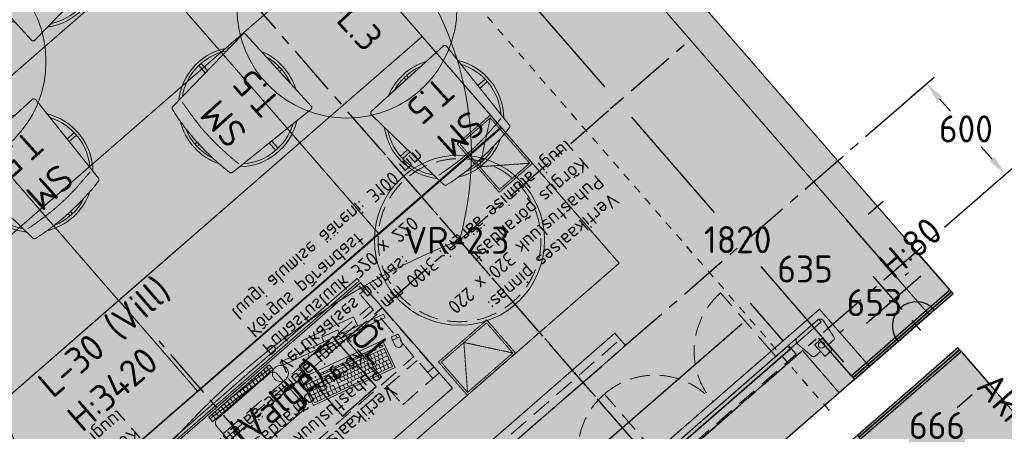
# Model space of a CAD drawing. Header units: millimetres. Extents: x -3074 to 179405, y -22 to 114374.
# Tile 176 of 184: x 169349 to 174269, y 105403 to 107458. Entities that reach past the tile are written whole.
import ezdxf

# ---------------------------------------------------------------- set-up
doc = ezdxf.new("R2010")
doc.units = ezdxf.units.MM
for name, pattern in [('Center', [400, 250, -50, 50, -50]), ('Hidden', [4, 2, -2]), ('Hidden 100.00_ 50.00', [150, 100, -50]), ('Hidden_100', [80, 40, -40])]:
    doc.linetypes.add(name, pattern=pattern)
doc.layers.get('0').update_dxf_attribs({"true_color": 0x000000})
for name, color, linetype, true_color in [('_SA-ELEKTER_pistikupesad', 7, 'Continuous', 0x9900cc), ('_SA-LAGI_DIM', 250, 'Continuous', 0x333333), ('_SA-LAGI_tekst', 7, 'Continuous', 0x7f4f3f), ('_SA-SISUSTUS_abi', 7, 'Continuous', 0x7f4f3f), ('_SA-SISUSTUS_tekst', 7, 'Continuous', 0x7f4f3f), ('_SA-VALGUSTUS_abi', 7, 'Center', 0xff9f7f), ('Default', 7, 'Continuous', 0x000000)]:
    doc.layers.add(name, color=color, linetype=linetype, true_color=true_color)
for name, color, linetype, lineweight, true_color in [('_SA-ELEKTER_tekst', 7, 'Continuous', 9, 0x9900cc), ('_SA-LAGI', 7, 'Continuous', 9, 0x5b5b5b), ('_SA-LAGI_eriosade seadmed', 7, 'Continuous', 5, 0x9900cc), ('_SA-LAGI_hatch', 7, 'Continuous', 5, 0x787878), ('_SA-PORAND', 7, 'Continuous', 9, 0x5b5b5b), ('_SA-PORAND_hatch', 254, 'Continuous', 9, 0xbebebe), ('_SA-SEIN', 250, 'Continuous', 30, 0x333333), ('_SA-SEIN_dim', 1, 'Continuous', 13, 0xff0000), ('_SA-SISUSTUS_kohtkindel', 7, 'Continuous', 15, 0x7f4f3f), ('_SA-SISUSTUS_lahtine', 7, 'Continuous', 18, 0x7f4f3f), ('_SA-SISUSTUS_seadmed', 7, 'Continuous', 13, 0x9900cc), ('_SA-VALGUSTUS', 20, 'Continuous', 13, 0xff3f00), ('_SA-VALGUSTUS_DIM', 240, 'Continuous', 13, 0xff003f), ('_SA-VALGUSTUS_valgusgrupid', 240, 'Continuous', 9, 0xff003f)]:
    doc.layers.add(name, color=color, linetype=linetype, lineweight=lineweight, true_color=true_color)
doc.styles.add('Arial Regular', font='txt')
doc.styles.add('DIN Pro Light-Light', font='txt')
doc.styles.add('DIN Pro Medium-Medium', font='txt')
doc.dimstyles.new('INP_100_DIM', dxfattribs={"dimtxt": 135, "dimasz": 100, "dimexe": 50, "dimexo": 0.5, "dimgap": 20, "dimtad": 0, "dimtih": 1, "dimtoh": 1, "dimdec": 0, "dimzin": 1, "dimdsep": 46, "dimtxsty": 'DIN Pro Light-Light', "dimcen": 2.5, "dimadec": 1, "dimazin": 1, "dimtfac": 1, "dimtdec": 4, "dimtix": 1, "dimtofl": 0, "dimtmove": 1, "dimatfit": 3, "dimfxl": 1, "dimtolj": 1, "dimtzin": 1, "dimarcsym": 0})
pattern_1 = [(41, (-9.43, -8.2), (-65.605903, 75.47096), [25, -75]), (131, (8.2, -9.43), (-75.47096, -65.605903), [25, -75])]

# ---------------------------------------------------------------- blocks, each defined once
blk = doc.blocks.new('SM-T.5')
at = {"color": 0, "lineweight": -2}
for p, q in [((-7.2, -14.2), (-7.2, -28.5)), ((9.3, -14.3), (9.3, -28.5)), ((-285.7, -291.8), (-236.9, -291.8)), ((236.9, -291.8), (285.8, -291.8)), ((-285.7, -308.2), (-237.9, -308.2)), ((238, -308.2), (285.8, -308.2)), ((-7.2, -571.5), (-7.2, -585.8)), ((9.3, -571.5), (9.3, -585.7))]:
    blk.add_line(p, q, dxfattribs=at)
blk.add_lwpolyline([(-254.1, -558.9, 0.43317), (-242.2, -571.5), (242.3, -571.5, 0.43317), (254.1, -558.9), (221.9, -57.9), (221.9, -57.7), (221.8, -57.4), (221.8, -57.2), (221.8, -57), (221.7, -56.8), (221.7, -56.5), (221.7, -56.3), (221.6, -56), (221.5, -55.8), (221.5, -55.6), (221.4, -55.3), (221.3, -55.1), (221.3, -54.9), (221.2, -54.6), (221.1, -54.4), (221, -54.2), (220.9, -53.9), (220.8, -53.7), (220.7, -53.5), (220.6, -53.3), (220.5, -53), (220.4, -52.8), (220.2, -52.6), (220.1, -52.4), (220, -52.2), (219.8, -51.9), (219.7, -51.7), (219.5, -51.5), (219.4, -51.3), (219.2, -51.1), (219, -50.9), (218.9, -50.7), (218.7, -50.5), (218.5, -50.4), (218.3, -50.2), (218.1, -50), (218, -49.8), (217.8, -49.7), (217.6, -49.5), (217.4, -49.3), (217.2, -49.2), (217, -49), (216.8, -48.9), (216.5, -48.7), (216.3, -48.6), (216.1, -48.5), (215.9, -48.3), (215.7, -48.2), (215.5, -48.1), (215.2, -48), (215, -47.9), (214.8, -47.8), (214.6, -47.7), (214.3, -47.6), (214.1, -47.5), (213.9, -47.4), (213.7, -47.4), (213.4, -47.3), (213.2, -47.2), (213, -47.2), (212.7, -47.1), (212.5, -47), (212.3, -47), (212.1, -47), (185.8, -42.6), (159.5, -38.9), (133.2, -35.7), (106.8, -33.1), (80.4, -31.1), (54, -29.6), (27.5, -28.8), (1, -28.5), (-25.9, -28.8), (-52.8, -29.6), (-79.6, -31.1), (-106.2, -33.1), (-132.8, -35.7), (-159.3, -38.9), (-185.7, -42.6), (-212, -47), (-212.2, -47), (-212.5, -47), (-212.7, -47.1), (-212.9, -47.2), (-213.1, -47.2), (-213.4, -47.3), (-213.6, -47.4), (-213.8, -47.4), (-214, -47.5), (-214.3, -47.6), (-214.5, -47.7), (-214.7, -47.8), (-215, -47.9), (-215.2, -48), (-215.4, -48.1), (-215.6, -48.2), (-215.8, -48.3), (-216.1, -48.5), (-216.3, -48.6), (-216.5, -48.7), (-216.7, -48.9), (-216.9, -49), (-217.1, -49.2), (-217.3, -49.3), (-217.5, -49.5), (-217.7, -49.7), (-217.9, -49.8), (-218.1, -50), (-218.3, -50.2), (-218.4, -50.4), (-218.6, -50.5), (-218.8, -50.7), (-219, -50.9), (-219.1, -51.1), (-219.3, -51.3), (-219.4, -51.5), (-219.6, -51.7), (-219.7, -51.9), (-219.9, -52.2), (-220, -52.4), (-220.2, -52.6), (-220.3, -52.8), (-220.4, -53), (-220.5, -53.3), (-220.6, -53.5), (-220.7, -53.7), (-220.9, -53.9), (-220.9, -54.2), (-221, -54.4), (-221.1, -54.6), (-221.2, -54.9), (-221.3, -55.1), (-221.4, -55.3), (-221.4, -55.6), (-221.5, -55.8), (-221.5, -56), (-221.6, -56.3), (-221.6, -56.5), (-221.7, -56.8), (-221.7, -57), (-221.7, -57.2), (-221.8, -57.4), (-221.8, -57.7), (-221.8, -57.9)], format="xyb", close=True, dxfattribs=at)
for radius, start, end in [(300, 61.2594, 118.7531), (285.9, 69.2725, 110.7607), (300, 138.4815, 214.1519), (285.9, 142.2864, 210.347), (300, 325.8481, 41.5185), (285.9, 329.653, 37.7136), (300, 244.8399, 295.1601), (285.9, 251.7644, 288.2356)]:
    blk.add_arc((0, -300), radius, start, end, dxfattribs=at)
blk.add_open_spline([(-212.3, -109.6), (-160.2, -101.8), (-55.1, -91.9), (50.4, -91.5), (155.4, -101), (207.6, -108.7)], degree=2, dxfattribs=at)
at = {"color": 0, "linetype": 'ByBlock', "lineweight": -2, "insert": (-125.1, -119.9), "char_height": 135, "width": 767.213, "attachment_point": 1, "rotation": 359.5198, "style": 'DIN Pro Medium-Medium'}
blk.add_mtext('{\\fDIN Pro;SM}\\P{\\fDIN Pro;T.5}\\P', dxfattribs=at)
blk = doc.blocks.new('SM-L.3')
at = {"color": 0, "lineweight": -2}
blk.add_circle((31.1, -600), 550, dxfattribs=at)
at = {"color": 0, "linetype": 'ByBlock', "lineweight": -2, "insert": (-276.8, -551.5), "char_height": 135, "width": 1463.607, "attachment_point": 1, "style": 'DIN Pro Medium-Medium'}
blk.add_mtext('SM-L.3', dxfattribs=at)
blk = doc.blocks.new('_SA pistik(syvistatud) x1')
at = {"linetype": 'ByBlock', "lineweight": -2}
blk.add_hatch(color=0, dxfattribs=at).paths.add_polyline_path([(-80.2, 0), (80, 0), (80, 1.8), (79.9, 3.5), (79.8, 5.3), (79.6, 7.1), (79.4, 9), (79.2, 10.8), (78.9, 12.6), (78.5, 14.5), (78.1, 16.3), (77.7, 18.2), (77.2, 20), (76.7, 21.9), (76.1, 23.7), (75.5, 25.5), (74.8, 27.4), (74.1, 29.2), (73.3, 31), (72.5, 32.8), (71.7, 34.6), (70.7, 36.4), (69.8, 38.2), (68.8, 39.9), (67.7, 41.7), (66.6, 43.4), (65.5, 45), (64.3, 46.7), (63, 48.3), (61.7, 49.9), (60.4, 51.5), (59.1, 53), (57.6, 54.5), (56.2, 56), (54.7, 57.4), (53.2, 58.8), (51.7, 60.1), (50.1, 61.4), (48.5, 62.7), (46.8, 63.9), (45.1, 65.1), (43.4, 66.2), (41.7, 67.3), (40, 68.3), (38.2, 69.3), (36.5, 70.3), (34.7, 71.2), (32.8, 72), (31, 72.8), (29.2, 73.5), (27.4, 74.2), (25.5, 74.9), (23.7, 75.5), (21.8, 76), (19.9, 76.5), (18.1, 77), (16.2, 77.4), (14.4, 77.8), (12.5, 78.1), (10.7, 78.4), (8.9, 78.6), (7.1, 78.8), (5.3, 78.9), (3.5, 79), (1.7, 79.1), (-0.1, 79.1), (-1.9, 79.1), (-3.6, 79), (-5.4, 78.9), (-7.2, 78.8), (-9.1, 78.6), (-10.9, 78.4), (-12.7, 78.1), (-14.6, 77.8), (-16.4, 77.4), (-18.3, 77), (-20.1, 76.5), (-22, 76), (-23.8, 75.5), (-25.7, 74.9), (-27.5, 74.2), (-29.4, 73.5), (-31.2, 72.8), (-33, 72), (-34.8, 71.2), (-36.6, 70.3), (-38.4, 69.3), (-40.2, 68.3), (-41.9, 67.3), (-43.6, 66.2), (-45.3, 65.1), (-47, 63.9), (-48.6, 62.7), (-50.3, 61.4), (-51.8, 60.1), (-53.4, 58.8), (-54.9, 57.4), (-56.4, 56), (-57.8, 54.5), (-59.2, 53), (-60.6, 51.5), (-61.9, 49.9), (-63.2, 48.3), (-64.4, 46.7), (-65.6, 45), (-66.8, 43.4), (-67.9, 41.7), (-69, 39.9), (-70, 38.2), (-70.9, 36.4), (-71.8, 34.6), (-72.7, 32.8), (-73.5, 31), (-74.3, 29.2), (-75, 27.4), (-75.7, 25.5), (-76.3, 23.7), (-76.9, 21.9), (-77.4, 20), (-77.9, 18.2), (-78.3, 16.3), (-78.7, 14.5), (-79.1, 12.6), (-79.4, 10.8), (-79.6, 9), (-79.8, 7.1), (-80, 5.3), (-80.1, 3.5), (-80.2, 1.8)], flags=0)
at = {"color": 0, "linetype": 'ByBlock', "lineweight": -2}
for p, q in [((0, 70.7), (0, 218.6)), ((-120, 114.6), (120, 114.6)), ((0, 22), (0, -22)), ((22, 0), (-22, 0))]:
    blk.add_line(p, q, dxfattribs=at)
blk.add_lwpolyline([(-80.2, 0), (80, 0, 0.986995)], format="xyb", close=True, dxfattribs=at)
blk = doc.blocks.new('_SA-EL-Pistik-põrandas-Õpetaja')
at = {"color": 0, "linetype": 'ByBlock', "lineweight": -2}
for p, q in [((-33.1, 112.4), (33.1, 112.6)), ((0.1, 79.4), (-0.1, 145.6))]:
    blk.add_line(p, q, dxfattribs=at)
blk.add_lwpolyline([(-165, 0), (165, 0), (165, 225), (-165, 225)], close=True, dxfattribs=at)
at = {"color": 0, "linetype": 'ByBlock', "lineweight": -2, "insert": (-116.2, 417.3), "char_height": 135, "width": 720, "attachment_point": 1, "style": 'DIN Pro Medium-Medium'}
blk.add_mtext('ÕL', dxfattribs=at)
blk = doc.blocks.new('PC-ekraan+klaviatuur')
at = {"color": 0, "linetype": 'ByBlock', "lineweight": -2}
for p, q in [((91.3, 377.5), (-20.7, 280.1)), ((28.6, 283.7), (103.3, 348.6)), ((127.3, 290.8), (75.3, 350.5)), ((386.5, 37.8), (91.3, 377.5)), ((82.5, 251.9), (30.6, 311.6)), ((41.6, 268.8), (116.2, 333.6)), ((97.4, 264.9), (45.5, 324.6)), ((54.6, 253.8), (129.2, 318.7)), ((112.3, 277.8), (60.4, 337.5)), ((67.5, 238.9), (142.2, 303.8)), ((-20.7, 280.1), (274.5, -59.5)), ((83.8, 220.2), (113.6, 246.2)), ((124.6, 203.4), (85.7, 248.1)), ((113, 186.7), (187.6, 251.5)), ((128.5, 259.2), (158.4, 285.1)), ((128.5, 259.2), (141.5, 244.2)), ((169.4, 242.3), (130.5, 287.1)), ((141.5, 244.2), (171.4, 270.2)), ((187.6, 251.5), (372.5, 38.8)), ((68.3, 206.8), (74.2, 212)), ((81.3, 191.8), (87.2, 197)), ((96.7, 205.3), (126.6, 231.3)), ((127.9, 199.6), (312.8, -13.1)), ((170.5, 210.9), (155.5, 198)), ((155.5, 198), (327.7, -0.1)), ((157.7, 225.6), (342.7, 12.9)), ((172.7, 238.6), (357.6, 25.8)), ((185.7, 223.6), (200.6, 236.6)), ((189.9, 188.5), (204.9, 201.5)), ((198.6, 208.7), (213.6, 221.7)), ((211.6, 193.8), (226.5, 206.8)), ((97.5, 173.2), (103.4, 178.4)), ((148.4, 114.6), (97.5, 173.2)), ((154.4, 119.8), (103.4, 178.4)), ((110.2, 158.5), (116.2, 163.7)), ((113, 186.7), (297.9, -26.1)), ((122.9, 143.9), (128.9, 149.1)), ((132.4, 164.3), (147.4, 177.2)), ((159, 194), (144.1, 181)), ((145.2, 149.6), (160.1, 162.6)), ((171.8, 179.3), (156.8, 166.3)), ((157.9, 135), (172.8, 148)), ((183.2, 196.3), (168.3, 183.3)), ((184.5, 164.7), (169.6, 151.7)), ((195.9, 181.7), (181, 168.7)), ((197.2, 150), (182.3, 137.1)), ((208.7, 167), (193.7, 154)), ((202.7, 173.9), (217.6, 186.9)), ((221.4, 152.4), (206.5, 139.4)), ((215.4, 159.3), (230.3, 172.2)), ((228.1, 144.6), (243.1, 157.6)), ((135.7, 129.3), (141.6, 134.5)), ((148.4, 114.6), (154.4, 119.8)), ((151.8, 110.7), (157.7, 115.9)), ((202.7, 52.2), (151.8, 110.7)), ((208.6, 57.4), (157.7, 115.9)), ((164.5, 96.1), (170.4, 101.3)), ((170.6, 120.3), (185.5, 133.3)), ((183.3, 105.7), (198.3, 118.7)), ((209.9, 135.4), (195, 122.4)), ((196.1, 91.1), (211, 104)), ((222.7, 120.8), (207.7, 107.8)), ((234.1, 137.7), (219.2, 124.8)), ((235.4, 106.1), (220.5, 93.1)), ((246.8, 123.1), (231.9, 110.1)), ((240.9, 130), (255.8, 143)), ((259.6, 108.5), (244.6, 95.5)), ((253.6, 115.3), (268.5, 128.3)), ((266.3, 100.7), (281.2, 113.7)), ((279, 86.1), (294, 99)), ((177.2, 81.5), (183.2, 86.7)), ((189.9, 66.8), (195.9, 72)), ((202.7, 52.2), (208.6, 57.4)), ((206, 48.3), (212, 53.5)), ((208.8, 76.4), (223.7, 89.4)), ((262.9, -5.1), (212, 53.5)), ((221.5, 61.8), (236.4, 74.7)), ((248.1, 91.5), (233.2, 78.5)), ((234.2, 47.1), (249.2, 60.1)), ((260.8, 76.8), (245.9, 63.9)), ((272.3, 93.8), (257.4, 80.8)), ((273.6, 62.2), (258.6, 49.2)), ((285, 79.2), (270.1, 66.2)), ((297.7, 64.5), (282.8, 51.6)), ((291.8, 71.4), (306.7, 84.4)), ((310.5, 49.9), (295.5, 36.9)), ((304.5, 56.8), (319.4, 69.8)), ((317.2, 42.1), (332.1, 55.1)), ((318.7, 70.6), (333.6, 83.6)), ((331.6, 55.7), (346.6, 68.7)), ((344.6, 40.8), (359.5, 53.7)), ((256.9, -10.3), (206, 48.3)), ((218.8, 33.7), (224.7, 38.9)), ((231.5, 19), (237.5, 24.2)), ((244.2, 4.4), (250.2, 9.6)), ((247, 32.5), (261.9, 45.5)), ((259.7, 17.8), (274.6, 30.8)), ((286.3, 47.6), (271.4, 34.6)), ((272.4, 3.2), (287.4, 16.2)), ((274.5, -59.5), (386.5, 37.8)), ((299, 32.9), (284.1, 19.9)), ((285.2, -11.4), (300.1, 1.5)), ((311.8, 18.3), (296.8, 5.3)), ((297.9, -26.1), (372.5, 38.8)), ((323.2, 35.2), (308.3, 22.3)), ((329.9, 27.5), (344.9, 40.5)), ((256.9, -10.3), (262.9, -5.1)), ((269.7, -24.9), (275.6, -19.7)), ((282.4, -39.5), (269.7, -24.9)), ((288.4, -34.4), (275.6, -19.7)), ((288.4, -34.4), (282.4, -39.5)), ((319.3, -81), (345, -110.5)), ((335.7, -99.9), (322.9, -111))]:
    blk.add_line(p, q, dxfattribs=at)
for points in [[(142.2, 303.8), (90.3, 363.5), (15.6, 298.6), (67.5, 238.9)], [(-149.1, 248), (224.8, -182.2), (239.9, -169.1), (-134, 261.1)], [(109.7, 190.4), (70.8, 235.2), (100.6, 261.1), (139.6, 216.3)], [(94.2, 176.9), (55.3, 221.7), (61.3, 226.9), (100.2, 182.1)], [(-9.7, 49.8), (48, -16.5), (66.7, -0.2), (9, 66.1)]]:
    blk.add_lwpolyline(points, close=True, dxfattribs=at)
for points in [[(169.4, 242.3), (184.4, 255.3), (145.4, 300.1), (130.5, 287.1)], [(146.4, -61.5), (158.2, -51.3), (-28.8, 163.8), (-40.5, 153.6)], [(-55.6, 140.5), (-93.5, 107.5), (93.5, -107.5), (131.4, -74.6)]]:
    blk.add_lwpolyline(points, dxfattribs=at)
blk.add_lwpolyline([(311.4, -87.9), (339.7, -63.3, -1), (365.4, -92.8), (337, -117.4, -0.414214), (328, -116.8), (310.7, -97, -0.414214)], format="xyb", close=True, dxfattribs=at)
for centre in [(16.1, 272.8), (29.1, 257.9), (42.1, 243)]:
    blk.add_circle(centre, 1.98, dxfattribs=at)
blk = doc.blocks.new('Läpakas+dokk')
at = {"linetype": 'ByBlock', "lineweight": -2}
h = blk.add_hatch(dxfattribs=at)
h.set_pattern_fill('Double', color=0, scale=20, angle=45, style=0, pattern_type=2)
h.set_pattern_definition([(45, (0, 0), (-14.1421, 14.1421), []), (135, (0, 0), (-14.1421, -14.1421), [])])
h.paths.add_polyline_path([(153.9, -131), (-108.4, 170.6), (-131.1, 150.8), (131.1, -150.8)], flags=0)
at = {"color": 0, "linetype": 'ByBlock', "lineweight": -2}
for p, q in [((-86.8, 189.4), (64, 320.4)), ((102.5, 314.2), (325.6, 57.6)), ((325.8, 57.8), (102.8, 314.4)), ((-88.1, 148.5), (-85.5, 150.8)), ((-82.9, 142.5), (-88.1, 148.5)), ((-85.7, 151.1), (-86.2, 150.6)), ((-85.7, 150.6), (-85.9, 150.9)), ((-85.7, 151.1), (-50.4, 110.5)), ((-80.3, 144.8), (-82.9, 142.5)), ((-82.5, 142.1), (-79.8, 144.3)), ((-59.1, 115.1), (-82.5, 142.1)), ((-80.1, 144.1), (-80.5, 144.6)), ((-56.4, 117.4), (-59.1, 115.1)), ((-58.6, 114.6), (-56, 116.9)), ((-53.4, 108.6), (-58.6, 114.6)), ((-56.2, 116.7), (-56.7, 117.2)), ((-50.8, 110.9), (-53.4, 108.6)), ((-50.7, 110.3), (-51, 110.7)), ((-50.9, 110.1), (-50.4, 110.5)), ((102.1, -66), (-50.9, 110.1)), ((326.4, 18.6), (175.6, -112.5)), ((175.9, -112.3), (326.6, 18.8)), ((102.9, -65.9), (100.3, -68.2)), ((105.5, -74.2), (100.3, -68.2)), ((102.6, -65.5), (102.1, -66)), ((102.7, -66.1), (102.4, -65.7)), ((102.6, -65.5), (137.9, -106.1)), ((105.5, -74.2), (108.1, -71.9)), ((108.6, -72.4), (106, -74.7)), ((129.4, -101.6), (106, -74.7)), ((108.3, -72.6), (107.9, -72.1)), ((129.4, -101.6), (132, -99.4)), ((132.4, -99.8), (129.8, -102.1)), ((135, -108.1), (129.8, -102.1)), ((132.2, -100), (131.7, -99.6)), ((135, -108.1), (137.6, -105.8)), ((137.6, -106.3), (137.4, -106)), ((137.4, -106.5), (137.9, -106.1)), ((174.3, -113.6), (175.9, -112.3))]:
    blk.add_line(p, q, dxfattribs=at)
blk.add_lwpolyline([(153.9, -131), (-108.4, 170.6), (-131.1, 150.8), (131.1, -150.8)], close=True, dxfattribs=at)
at = {"color": 0, "linetype": 'ByBlock', "lineweight": -2, "extrusion": (0, 0, -1)}
for centre, radius, start, end in [((-77.7, 304.7), 20.9, 49.0153, 58.1702), ((-75.3, 290.5), 36, 132.6321, 138.9972), ((73.1, 173.6), 20.9, 39.8298, 48.9847), ((58.8, 174), 36, 319.5995, 325.3702), ((-298.4, 34), 36, 139.0027, 145.368), ((-312.7, 34.3), 20.9, 219.8298, 228.9847), ((-164.3, -82.6), 36, 312.6295, 318.3096), ((-161.9, -96.7), 20.9, 229.0153, 238.1702)]:
    blk.add_arc(centre, radius, start, end, dxfattribs=at)
at = {"color": 0, "linetype": 'ByBlock', "lineweight": -2}
for points, weights in [([(102.8, 314.4), (84.4, 335.5), (65.6, 321.7)], [1, 0.731010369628, 1]), ([(326.6, 18.8), (345.5, 35.1), (325.8, 57.8)], [1, 0.707106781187, 1])]:
    blk.add_rational_spline(points, weights, degree=2, dxfattribs=at)
for points in [[(99.7, 317), (96.9, 319.7), (93.6, 321.8), (86.7, 324.8), (83.1, 325.6), (77, 325.8), (74.6, 325.5), (70.3, 324.3), (68.4, 323.5), (66.7, 322.4)], [(-89.1, 187), (-91.2, 184.5), (-92.7, 181.5), (-94.4, 174.8), (-94.6, 171.2), (-93.6, 164.9), (-92.9, 162.4), (-90.9, 157.7), (-89.8, 155.5), (-88.4, 153.5)], [(328.7, 20.9), (330.8, 23.5), (332.3, 26.5), (334, 33.1), (334.2, 36.7), (333.3, 43), (332.5, 45.6), (330.6, 50.3), (329.4, 52.4), (328, 54.4)], [(139.9, -109.1), (142.8, -111.7), (146, -113.9), (153, -116.8), (156.6, -117.7), (162.6, -117.8), (165, -117.6), (169.3, -116.4), (171.2, -115.5), (173, -114.5)]]:
    blk.add_open_spline(points, degree=3, knots=[0, 0, 0, 0, 1.175189, 1.175189, 2.35679, 2.35679, 3.189746, 3.189746, 3.923713, 3.923713, 3.923713, 3.923713], dxfattribs=at)
at = {"color": 0, "linetype": 'ByBlock', "lineweight": -2, "char_height": 0.18, "attachment_point": 1, "rotation": 131, "style": 'Arial Regular'}
for s, insert, width in [('PC', (130, 53.9), 1.037), ('Doc', (24.7, -25.6), 1.246)]:
    blk.add_mtext(s, dxfattribs=dict(at, insert=insert, width=width))
blk = doc.blocks.new('SM-L.9')
at = {"color": 0, "linetype": 'Hidden 100.00_ 50.00', "lineweight": -2}
for p, q in [((-899, -67), (-859, -67)), ((899, -67), (859, -67)), ((-859, -146.5), (859, -146.5)), ((-859, -171.5), (859, -171.5)), ((-859, -480.5), (859, -480.5)), ((-859, -505.5), (859, -505.5)), ((-899, -585), (-859, -585)), ((899, -585), (859, -585))]:
    blk.add_line(p, q, dxfattribs=at)
at = {"color": 0, "lineweight": -2}
for points in [[(-900, 0), (-900, -16), (900, -16), (900, 0)], [(-900, -26), (-900, -726), (900, -726), (900, -26)]]:
    blk.add_lwpolyline(points, close=True, dxfattribs=at)
at = {"color": 0, "linetype": 'Hidden 100.00_ 50.00', "lineweight": -2}
for points in [[(-899, -625), (-859, -625), (-859, -27), (-899, -27)], [(899, -625), (859, -625), (859, -27), (899, -27)], [(659, -625), (859, -625), (859, -201), (659, -201)]]:
    blk.add_lwpolyline(points, close=True, dxfattribs=at)
at = {"color": 0, "lineweight": -2}
blk.add_circle((-300, -106), 40, dxfattribs=at)
at = {"color": 0, "lineweight": -2, "extrusion": (0, 0, -1)}
blk.add_circle((-300, -106), 40, dxfattribs=at)
at = {"layer": '_SA-SISUSTUS_seadmed'}
for name, p, xscale, rotation in [('Läpakas+dokk', (86.2, -36.1), -1, 130.9999999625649), ('PC-ekraan+klaviatuur', (624.1, -93.4), -0.9999999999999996, 114.870877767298)]:
    blk.add_blockref(name, p, dxfattribs=dict(at, xscale=xscale, rotation=rotation))
at = {"color": 0, "linetype": 'ByBlock', "lineweight": -2, "insert": (-350.3, -434.2), "char_height": 135, "width": 1463.607, "attachment_point": 1, "style": 'DIN Pro Medium-Medium'}
blk.add_mtext('SM-L.9', dxfattribs=at)
blk = doc.blocks.new('*D453')
at = {"layer": '_SA-SEIN_dim', "color": 0, "lineweight": -2}
for p, q in [((173996.9, 106109.6), (173832.9, 106297.6)), ((173790.4, 106194.2), (173774.4, 106180.3)), ((173449.2, 105896.7), (173465.1, 105910.6)), ((173504.9, 105680.6), (173340.9, 105868.7))]:
    blk.add_line(p, q, dxfattribs=at)
at = {"layer": '_SA-SEIN_dim', "color": 0}
for points in [[(173801.3, 106181.7), (173779.4, 106206.8), (173865.8, 106259.9)], [(173438.2, 105909.3), (173460.1, 105884.1), (173373.8, 105831)]]:
    blk.add_solid(points, dxfattribs=at)
at = {"layer": 'Defpoints', "color": 0}
for p in [(173865.8, 106259.9), (173997.2, 106109.2), (173505.2, 105680.2)]:
    blk.add_point(p, dxfattribs=at)
at = {"layer": '_SA-SEIN_dim', "color": 0, "insert": (173619.8, 106045.5), "char_height": 135, "attachment_point": 5, "style": 'DIN Pro Light-Light'}
blk.add_mtext('\\A1;653', dxfattribs=at)
blk = doc.blocks.new('*D454')
at = {"layer": '_SA-SEIN_dim', "color": 0, "lineweight": -2}
for p, q in [((174053.2, 105800.8), (174216.9, 105612.5)), ((174108.7, 105584.7), (174034.3, 105520)), ((173550.9, 105364.2), (173714.6, 105175.9)), ((173757.3, 105279.2), (173831.7, 105343.9))]:
    blk.add_line(p, q, dxfattribs=at)
at = {"layer": '_SA-SEIN_dim', "color": 0}
for points in [[(174119.6, 105572.1), (174097.7, 105597.2), (174184.1, 105650.3)], [(173746.4, 105291.8), (173768.2, 105266.6), (173681.8, 105213.6)]]:
    blk.add_solid(points, dxfattribs=at)
at = {"layer": 'Defpoints', "color": 0}
for p in [(174052.9, 105801.2), (174184.1, 105650.3), (173550.6, 105364.6)]:
    blk.add_point(p, dxfattribs=at)
at = {"layer": '_SA-SEIN_dim', "color": 0, "insert": (173933, 105431.9), "char_height": 135, "attachment_point": 5, "style": 'DIN Pro Light-Light'}
blk.add_mtext('\\A1;666', dxfattribs=at)
blk = doc.blocks.new('*D504')
at = {"layer": '_SA-VALGUSTUS_DIM', "color": 0, "lineweight": -2}
for p, q in [((173164.8, 105854.4), (173001.2, 106042.7)), ((172958.5, 105939.4), (172257.5, 105330.3)), ((171246, 104451.5), (171947.1, 105060.6)), ((171301.4, 104235.3), (171137.8, 104423.6))]:
    blk.add_line(p, q, dxfattribs=at)
at = {"layer": '_SA-VALGUSTUS_DIM', "color": 0}
for points in [[(172969.4, 105926.8), (172947.6, 105952), (173034, 106005)], [(171235.1, 104464.1), (171257, 104438.9), (171170.6, 104385.9)]]:
    blk.add_solid(points, dxfattribs=at)
at = {"layer": 'Defpoints', "color": 0}
for p in [(173165.1, 105854), (171170.6, 104385.9), (171301.7, 104234.9)]:
    blk.add_point(p, dxfattribs=at)
at = {"layer": '_SA-VALGUSTUS_DIM', "color": 0, "insert": (172102.3, 105195.4), "char_height": 135, "attachment_point": 5, "style": 'DIN Pro Light-Light'}
blk.add_mtext('\\A1;2469', dxfattribs=at)
blk = doc.blocks.new('*D505')
at = {"layer": '_SA-VALGUSTUS_DIM', "color": 0, "lineweight": -2}
for p, q in [((173588.9, 106487.4), (173664.4, 106553)), ((173644.3, 106271.2), (173480.6, 106459.5)), ((173164.8, 105854.4), (173001.1, 106042.7)), ((172958.5, 105939.4), (172883, 105873.8))]:
    blk.add_line(p, q, dxfattribs=at)
at = {"layer": '_SA-VALGUSTUS_DIM', "color": 0}
for points in [[(173578, 106500), (173599.8, 106474.8), (173513.4, 106421.8)], [(172969.4, 105926.8), (172947.5, 105951.9), (173033.9, 106005)]]:
    blk.add_solid(points, dxfattribs=at)
at = {"layer": 'Defpoints', "color": 0}
for p in [(173513.4, 106421.8), (173644.7, 106270.9), (173165.1, 105854)]:
    blk.add_point(p, dxfattribs=at)
at = {"layer": '_SA-VALGUSTUS_DIM', "color": 0, "insert": (173273.7, 106213.4), "char_height": 135, "attachment_point": 5, "style": 'DIN Pro Light-Light'}
blk.add_mtext('\\A1;635', dxfattribs=at)
blk = doc.blocks.new('VP-1.1')
at = {"color": 0, "linetype": 'Hidden 100.00_ 50.00', "lineweight": -2}
blk.add_line((10.2, 8.9), (975.9, -1102.1), dxfattribs=at)
at = {"color": 0, "lineweight": -2}
blk.add_lwpolyline([(-20, -17.4), (40.4, 35.1), (1006.1, -1075.8), (945.7, -1128.3)], close=True, dxfattribs=at)
at = {"color": 0, "lineweight": -2, "insert": (-52.8, -45.9), "char_height": 135, "width": 1320.492, "attachment_point": 1, "rotation": 311, "style": 'DIN Pro Medium-Medium'}
blk.add_mtext('VP-1.1', dxfattribs=at)
blk = doc.blocks.new('*D526')
at = {"layer": '_SA-VALGUSTUS_DIM', "color": 0, "lineweight": -2}
for p, q in [((173758, 107032.9), (173918.3, 107172.2)), ((173946.2, 107063.9), (174000.4, 107001.5)), ((174208.5, 106761.9), (174154.4, 106824.3)), ((174151.5, 106579.9), (174311.9, 106719.3))]:
    blk.add_line(p, q, dxfattribs=at)
at = {"layer": '_SA-VALGUSTUS_DIM', "color": 0}
for points in [[(173958.8, 107074.8), (173933.6, 107053), (173880.6, 107139.4)], [(174196, 106751), (174221.1, 106772.9), (174274.1, 106686.5)]]:
    blk.add_solid(points, dxfattribs=at)
at = {"layer": 'Defpoints', "color": 0}
for p in [(173757.6, 107032.5), (174274.1, 106686.5), (174151.2, 106579.6)]:
    blk.add_point(p, dxfattribs=at)
at = {"layer": '_SA-VALGUSTUS_DIM', "color": 0, "insert": (174077.4, 106912.9), "char_height": 135, "attachment_point": 5, "style": 'DIN Pro Light-Light'}
blk.add_mtext('\\A1;600', dxfattribs=at)
blk = doc.blocks.new('VR-2.3')
at = {"color": 0}
blk.add_circle((0, 0), 425, dxfattribs=at)
at = {"color": 0, "linetype": 'Hidden 100.00_ 50.00', "lineweight": -2}
blk.add_circle((0, 0), 407.1, dxfattribs=at)
at = {"color": 0, "lineweight": -2, "insert": (-277, 67.1), "char_height": 135, "width": 1378.033, "attachment_point": 1, "style": 'DIN Pro Medium-Medium'}
blk.add_mtext('VR-2.3', dxfattribs=at)
blk = doc.blocks.new('*D593')
at = {"layer": '_SA-LAGI_DIM', "color": 0, "lineweight": -2}
for p, q in [((169903.4, 109050.4), (169871, 109087.7)), ((169828.3, 108984.4), (168553.2, 107876)), ((166967.9, 106497.9), (168243, 107606.3)), ((166892.1, 106432.7), (166859.7, 106470.1))]:
    blk.add_line(p, q, dxfattribs=at)
at = {"layer": '_SA-LAGI_DIM', "color": 0}
for points in [[(169839.2, 108971.8), (169817.4, 108997), (169903.8, 109050)], [(166957, 106510.5), (166978.9, 106485.4), (166892.5, 106432.3)]]:
    blk.add_solid(points, dxfattribs=at)
at = {"layer": 'Defpoints', "color": 0}
for p in [(169903.8, 109050), (169903.8, 109050), (166892.5, 106432.3)]:
    blk.add_point(p, dxfattribs=at)
at = {"layer": '_SA-LAGI_DIM', "color": 0, "insert": (168398.1, 107741.2), "char_height": 135, "attachment_point": 5, "style": 'DIN Pro Light-Light'}
blk.add_mtext('\\A1;3990', dxfattribs=at)
blk = doc.blocks.new('*D644')
at = {"layer": '_SA-VALGUSTUS_DIM', "color": 0, "lineweight": -2}
for p, q in [((172346.7, 107052.8), (172301.9, 107013.9)), ((172405.3, 106971.3), (172819.5, 106494.8)), ((173468.1, 105748.6), (173053.9, 106225.1)), ((173540.7, 105679.2), (173496, 105640.4))]:
    blk.add_line(p, q, dxfattribs=at)
at = {"layer": '_SA-VALGUSTUS_DIM', "color": 0}
for points in [[(172417.9, 106982.2), (172392.7, 106960.3), (172339.7, 107046.7)], [(173455.5, 105737.7), (173480.7, 105759.6), (173533.7, 105673.2)]]:
    blk.add_solid(points, dxfattribs=at)
at = {"layer": 'Defpoints', "color": 0}
for p in [(172347.1, 107053.1), (173533.7, 105673.2), (173541.1, 105679.6)]:
    blk.add_point(p, dxfattribs=at)
at = {"layer": '_SA-VALGUSTUS_DIM', "color": 0, "insert": (172936.7, 106359.9), "char_height": 135, "attachment_point": 5, "style": 'DIN Pro Light-Light'}
blk.add_mtext('\\A1;1820', dxfattribs=at)
blk = doc.blocks.new('*D645')
at = {"layer": '_SA-VALGUSTUS_DIM', "color": 0, "lineweight": -2}
for p, q in [((170587.8, 109061.2), (170550.5, 109028.8)), ((170653.8, 108986.1), (171346.7, 108189)), ((172274.1, 107122.2), (171581.2, 107919.3)), ((172339.3, 107046.4), (172301.9, 107013.9))]:
    blk.add_line(p, q, dxfattribs=at)
at = {"layer": '_SA-VALGUSTUS_DIM', "color": 0}
for points in [[(170666.4, 108997), (170641.2, 108975.2), (170588.2, 109061.6)], [(172261.5, 107111.3), (172286.6, 107133.1), (172339.7, 107046.7)]]:
    blk.add_solid(points, dxfattribs=at)
at = {"layer": 'Defpoints', "color": 0}
for p in [(170588.2, 109061.6), (170588.2, 109061.6), (172339.7, 107046.7)]:
    blk.add_point(p, dxfattribs=at)
at = {"layer": '_SA-VALGUSTUS_DIM', "color": 0, "insert": (171463.9, 108054.1), "char_height": 135, "attachment_point": 5, "style": 'DIN Pro Light-Light'}
blk.add_mtext('\\A1;2670', dxfattribs=at)
blk = doc.blocks.new('Vertikaalne puhastusluuk 320 x 220')
at = {"layer": '_SA-LAGI_eriosade seadmed', "linetype": 'Hidden'}
for points in [[(-23.6, 271), (-265.1, 61.1), (-120.8, -105), (120.8, 105)], [(-24.6, 256.9), (-251, 60.1), (-119.8, -90.9), (106.6, 106)]]:
    blk.add_lwpolyline(points, close=True, dxfattribs=at)
blk.add_lwpolyline([(-24.6, 256.9), (-6.6, 7.5), (-251, 60.1)], dxfattribs=at)

msp = doc.modelspace()

# ---------------------------------------------------------------- hatches: boundary and pattern name
at = {"layer": '_SA-LAGI_hatch'}
h = msp.add_hatch(dxfattribs=at)
h.set_pattern_fill('Plus', color=256, scale=100, angle=41, style=0, pattern_type=2)
h.set_pattern_definition(pattern_1)
h.paths.add_polyline_path([(162181.7, 110327.2), (166702.4, 114257), (173892.8, 105985.4), (169372.1, 102055.6)], flags=0)
h.paths.add_polyline_path([(169333, 103624.8), (163330.1, 110530.4), (166341.4, 113148.1), (172344.3, 106242.5)], flags=0)
h = msp.add_hatch(dxfattribs=at)
h.set_pattern_fill('Squares', color=256, scale=200, angle=41, style=0, pattern_type=2)
h.set_pattern_definition([(41, (7e-15, -7e-15), (-32.802951, 37.735479), [50, -50]), (131, (7e-15, -7e-15), (-37.735479, -32.802951), [50, -50])])
h.paths.add_polyline_path([(163330.1, 110530.4), (166341.4, 113148.1), (171755.9, 106919.1), (168742.3, 104304.3)], flags=0)
h = msp.add_hatch(dxfattribs=at)
h.set_pattern_fill('Plus', color=256, scale=100, angle=41, style=0, pattern_type=2)
h.set_pattern_definition(pattern_1)
h.paths.add_polyline_path([(174076.1, 96644.3), (178596.8, 100574.1), (174037.2, 105819.3), (169516.5, 101889.5)], flags=0)
h.paths.add_polyline_path([(174101.6, 98139), (177135.5, 100730.8), (174020.5, 104314.2), (171009.2, 101696.5)], flags=0)
at = {"layer": '_SA-PORAND_hatch', "true_color": 0xf1f1e1}
h = msp.add_hatch(dxfattribs=at)
h.set_pattern_fill('Hatch1', style=0, pattern_type=2)
h.set_pattern_definition([(0, (0, 0), (0, 0.125), [])])
h.paths.add_polyline_path([(166249.6, 113863.3), (166702.4, 114257), (167030.5, 113879.6), (167151.2, 113984.6), (170707.1, 109894.1), (170586.3, 109789.1), (170796.2, 109547.6), (170917, 109652.6), (173845.6, 106283.6), (174013.6, 106090.3), (173444, 105595.2), (173260.3, 105806.5), (169637.7, 102657.4), (169821.4, 102446.1), (169363.9, 102065.1), (162509.7, 109949.8), (166577.6, 113486)], flags=0)
msp.add_hatch(color=7, dxfattribs=at).paths.add_polyline_path([(174094.1, 105753.8), (178172.8, 101061.8), (178413.1, 100785.4), (173892.4, 96855.6), (173266.3, 97575.8), (172267.2, 98725.1), (172260.9, 98732.4), (171830.9, 99227.1), (171824.6, 99234.4), (170914, 100281.9), (169516.5, 101889.5), (174037.2, 105819.3), (174087.8, 105761.1), (174087.8, 105761.1)], flags=0)
at = {"layer": '_SA-PORAND_hatch', "true_color": 0xfffce7}
msp.add_hatch(color=7, dxfattribs=at).paths.add_polyline_path([(169821.4, 102446.1), (173444, 105595.2), (173260.3, 105806.5), (169637.7, 102657.4)], flags=0)

# ---------------------------------------------------------------- linework, layer by layer
at = {"layer": '_SA-LAGI'}
for points in [[(162181.7, 110327.2), (166702.4, 114257), (173892.8, 105985.4), (169372.1, 102055.6)], [(163330, 110530.4), (166341.4, 113148.1), (171755.9, 106919.1), (168742.3, 104304.3)], [(169333, 103624.8), (163330.1, 110530.4), (166341.4, 113148.1), (172344.3, 106242.5)], [(174076.1, 96644.3), (178596.8, 100574.1), (174037.2, 105819.3), (169516.5, 101889.5)]]:
    msp.add_lwpolyline(points, close=True, dxfattribs=at)
at = {"layer": '_SA-LAGI_hatch'}
for points in [[(170572.7, 108280.5), (170966.4, 107827.6), (170355, 107296.2), (169961.4, 107749.1)], [(169961.4, 107749.1), (169055.7, 106961.8), (168662.4, 107414.2), (169567.8, 108201.9)], [(170966.4, 107827.6), (171360, 107374.8), (170748.7, 106843.4), (170355, 107296.2)], [(170355, 107296.2), (169449.4, 106509), (169056, 106961.4), (169961.4, 107749.1)], [(171360, 107374.8), (171753.6, 106922), (171142.3, 106390.6), (170748.7, 106843.4)], [(170748.7, 106843.4), (169843, 106056.1), (169449.7, 106508.6), (170355, 107296.2)], [(168543.7, 105721.7), (169449.4, 106509), (169056.1, 106961.5), (168150.1, 106174.5)], [(171142.3, 106390.6), (170236.7, 105603.3), (169843.3, 106055.7), (170748.7, 106843.4)], [(168937.4, 105268.9), (169843, 106056.1), (169449.7, 106508.6), (168543.7, 105721.7)], [(169331, 104816), (170236.7, 105603.3), (169843.4, 106055.8), (168937.4, 105268.9)]]:
    msp.add_lwpolyline(points, close=True, dxfattribs=at)
at = {"layer": '_SA-PORAND'}
msp.add_lwpolyline([(162181.7, 110327.2), (166702.4, 114257), (167030.5, 113879.6), (167151.2, 113984.6), (170707.1, 109894.1), (170586.3, 109789.1), (170796.2, 109547.6), (170917, 109652.6), (173845.6, 106283.6), (174013.6, 106090.3), (173444, 105595.2), (173260.3, 105806.5), (169637.7, 102657.4), (169821.4, 102446.1), (169363.9, 102065.1)], close=True, dxfattribs=at)
at = {"layer": '_SA-SEIN'}
for points in [[(174005.7, 106099.4), (173997.8, 106108.4), (173505.2, 105680.2), (173513.1, 105671.2)], [(174013.6, 106090.3), (174005.7, 106099.4), (173513.1, 105671.2), (173521, 105662.1)], [(173534.9, 105382.7), (173542.7, 105373.6), (174045, 105810.3), (174037.2, 105819.3)], [(173542.7, 105373.6), (173550.6, 105364.6), (174052.9, 105801.2), (174045, 105810.3)]]:
    msp.add_lwpolyline(points, close=True, dxfattribs=at)
at = {"layer": '_SA-SISUSTUS_abi', "linetype": 'Hidden_100'}
msp.add_line((173391.8, 105510), (166175.1, 113811.8), dxfattribs=at)
at = {"layer": '_SA-SISUSTUS_kohtkindel', "linetype": 'Hidden 100.00_ 50.00'}
for p, q in [((173104.1, 105803.2), (172851.5, 106093.8)), ((172523, 105298.1), (172270.4, 105588.6)), ((172523, 105298.1), (172270.4, 105588.6))]:
    msp.add_line(p, q, dxfattribs=at)
at = {"layer": '_SA-SISUSTUS_kohtkindel'}
msp.add_lwpolyline([(173345.6, 106013.2), (169421.1, 102601.7), (169670.4, 102314.9), (173594.9, 105726.4)], close=True, dxfattribs=at)
at = {"layer": '_SA-SISUSTUS_kohtkindel', "linetype": 'Hidden 100.00_ 50.00'}
msp.add_lwpolyline([(171360.8, 104287.7), (171383.7, 104261.3), (171320.3, 104206.2), (171359, 104161.7), (173229.2, 105787.4), (173190.5, 105831.9), (173127.1, 105776.8), (173104.1, 105803.2)], close=True, dxfattribs=at)
for centre in [(173104.1, 105803.2), (172523, 105298.1)]:
    msp.add_arc(centre, 385, 130.9999, 220.9999, dxfattribs=at)
at = {"layer": '_SA-SISUSTUS_kohtkindel', "linetype": 'Hidden 100.00_ 50.00', "extrusion": (0, 0, -1)}
msp.add_arc((-172523, 105298.1), 385, 49.0001, 139.0001, dxfattribs=at)
at = {"layer": '_SA-SISUSTUS_seadmed'}
for p, q in [((173336.1, 105958.5), (173235.1, 105870.7)), ((173366, 105954.2), (173418.9, 105872.1)), ((173417, 105859.1), (173388.5, 105834.3)), ((173235.2, 105840.5), (173309.2, 105776.7)), ((173350.8, 105801.5), (173322.2, 105776.7))]:
    msp.add_line(p, q, dxfattribs=at)
msp.add_lwpolyline([(173370.4, 105779), (173323.1, 105833.3, -0.414214), (173323.3, 105836.1), (173358, 105866.3, -0.414214), (173360.9, 105866.1), (173408.1, 105811.8, -0.414214), (173407.9, 105808.9), (173373.2, 105778.8, -0.414214)], format="xyb", close=True, dxfattribs=at)
msp.add_circle((173355.9, 105833.8), 16, dxfattribs=at)
for centre, radius, start, end in [((173349.2, 105943.4), 20, 32.7602, 130.9999), ((173248.2, 105855.6), 20, 130.9999, 229.2397), ((173410.5, 105866.6), 10, 310.9999, 32.7602)]:
    msp.add_arc(centre, radius, start, end, dxfattribs=at)
at = {"layer": '_SA-SISUSTUS_seadmed', "extrusion": (6.92427e-31, -3.31171e-28, -1)}
msp.add_arc((-173315.7, 105784.3), 10, 229.0001, 310.7603, dxfattribs=at)
at = {"layer": '_SA-VALGUSTUS'}
for points in [[(171471.3, 104337.4), (173341.4, 105963.1), (173353.9, 105948.8), (171483.7, 104323.1)], [(171324.7, 104208.5), (173188.1, 105827.6), (173200.6, 105813.3), (171337.2, 104194.2)]]:
    msp.add_lwpolyline(points, close=True, dxfattribs=at)
at = {"layer": '_SA-VALGUSTUS_abi'}
for p, q in [((172465, 105300.7), (165550.2, 113255.3)), ((168178.1, 103429.1), (172706.4, 107365.5)), ((169047.2, 102939.7), (173857.1, 107118.9)), ((177670.9, 99312), (171149.6, 106813.8)), ((169440.7, 102486.8), (174250.6, 106666)), ((176566.6, 98352.1), (170045.3, 105853.9))]:
    msp.add_line(p, q, dxfattribs=at)
for p in [(172063.2, 107038.3), (173391.8, 105510)]:
    msp.add_point(p, dxfattribs=at)
at = {"layer": '_SA-VALGUSTUS_valgusgrupid'}
for centre in [(170007.6, 106788.1), (167798.9, 104868.2)]:
    msp.add_arc(centre, 1598.1, 344.3589, 97.6411, dxfattribs=at)
at = {"layer": '_SA-VALGUSTUS_valgusgrupid', "extrusion": (0, 0, -1)}
msp.add_arc((-172954.2, 102817.8), 3809.1, 354.0234, 68.3121, dxfattribs=at)

# ---------------------------------------------------------------- block references
at = {"layer": '_SA-ELEKTER_pistikupesad', "xscale": 1.499999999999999, "yscale": 1.499999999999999, "zscale": 1.5, "rotation": 41.00000183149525}
msp.add_blockref('_SA pistik(syvistatud) x1', (173828.9, 105930.7), dxfattribs=at)
at = {"layer": '_SA-ELEKTER_pistikupesad', "rotation": 311.0000000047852}
msp.add_blockref('_SA-EL-Pistik-põrandas-Õpetaja', (170852.8, 105602.9), dxfattribs=at)
at = {"layer": '_SA-SISUSTUS_lahtine'}
for name, p, rotation in [('SM-L.3', (171406.5, 107943.2), 312.3031363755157), ('SM-T.5', (169667.2, 107920.2), 312.3031363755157), ('SM-L.3', (169352.8, 107676.3), 312.3031363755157), ('SM-T.5', (170219.9, 106821.1), 132.3031363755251), ('SM-T.5', (171670.4, 106741.3), 222.3031363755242), ('SM-T.5', (169616.7, 106474.4), 222.3031363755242), ('SM-L.9', (170355.2, 105575.2), 41.00000001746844)]:
    msp.add_blockref(name, p, dxfattribs=dict(at, rotation=rotation))
at = {"layer": '_SA-VALGUSTUS'}
msp.add_blockref('VR-2.3', (171546.5, 106357.3), dxfattribs=at)
at = {"layer": '_SA-VALGUSTUS', "rotation": 90}
msp.add_blockref('VP-1.1', (171247.2, 104886.1), dxfattribs=at)
at = {"layer": 'Default', "xscale": -0.9999999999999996, "rotation": 352.0000000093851}
msp.add_blockref('Vertikaalne puhastusluuk 320 x 220', (171640.2, 106717.2), dxfattribs=at)
at = {"layer": 'Default', "rotation": 180.0000000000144}
msp.add_blockref('Vertikaalne puhastusluuk 320 x 220', (171562, 105854), dxfattribs=at)

# ---------------------------------------------------------------- texts
at = {"layer": '_SA-ELEKTER_tekst', "insert": (173626.7, 106260.3), "char_height": 135, "width": 1007.705, "attachment_point": 1, "rotation": 41, "style": 'DIN Pro Light-Light'}
msp.add_mtext('H:80', dxfattribs=at)
at = {"layer": '_SA-LAGI_eriosade seadmed', "extrusion": (0, 0, -1), "insert": (170677.1, 105689.6, 30.1), "char_height": 70, "width": 2841.311, "attachment_point": 1, "text_direction": (0.75471, 0.656059, 0), "style": 'DIN Pro Light-Light'}
msp.add_mtext('{\\fDIN Pro;Vertikaalses pinnas:}\\P{\\fDIN Pro;Puhastusluuk 320 x 220}\\P{\\fDIN Pro;Kõrgus põrandast}\\P{\\fDIN Pro;luugi alumise ääreni: 3100 mm}\\P', dxfattribs=at)
at = {"layer": '_SA-LAGI_eriosade seadmed', "char_height": 70, "width": 2841.311, "attachment_point": 1, "rotation": 221, "style": 'DIN Pro Light-Light'}
for insert in [(172352.6, 106546.6, 30.1), (171243.2, 105590.5, 30.1), (170112.5, 105198.8, 30.1)]:
    msp.add_mtext('{\\fDIN Pro;Vertikaalses pinnas:}\\P{\\fDIN Pro;Puhastusluuk 320 x 220}\\P{\\fDIN Pro;Kõrgus põrandast}\\P{\\fDIN Pro;luugi alumise ääreni: 3100 mm}\\P', dxfattribs=dict(at, insert=insert))
at = {"layer": '_SA-LAGI_tekst', "char_height": 135, "attachment_point": 1, "style": 'DIN Pro Medium-Medium'}
for s, insert, width, rotation in [('{\\fDIN Pro;L-30 (Vill)}\\P{\\fDIN Pro;H:3420}\\P', (169425.7, 105665.6), 1895.902, 40.9027), ('{\\fDIN Pro;L-20* (Valge)}\\P{\\fDIN Pro;H:3460}\\P', (169989.9, 105076.7), 2472.787, 40.9269)]:
    msp.add_mtext(s, dxfattribs=dict(at, insert=insert, width=width, rotation=rotation))
at = {"layer": '_SA-SISUSTUS_tekst', "insert": (174225.5, 105711.6), "char_height": 135, "width": 4489.672, "attachment_point": 1, "rotation": 310.9865, "style": 'DIN Pro Medium-Medium'}
msp.add_mtext('Aknakatted: AK2-KLF-17', dxfattribs=at)

# ---------------------------------------------------------------- dimensions: what is measured, and where the dimension line sits
at = {"layer": '_SA-LAGI_DIM'}
dim = msp.add_linear_dim(base=(169903.8, 109050), p1=(166892.5, 106432.3), p2=(169903.8, 109050), angle=41, dimstyle='INP_100_DIM', override={"dimtxt": 135, "dimasz": 100, "dimexe": 50, "dimexo": 0.5, "dimgap": 20, "dimdec": 0, "dimzin": 1, "dimtxsty": 'DIN Pro Light-Light', "dimsah": 0, "dimcen": 2.5, "dimadec": 1, "dimazin": 1, "dimtix": 0, "dimtmove": 0, "dimtzin": 1}, dxfattribs=at)
dim.commit()
dim.dimension.update_dxf_attribs({"geometry": '*D593', "text_midpoint": (168398.1, 107741.2)})
at = {"layer": '_SA-SEIN_dim'}
for base, p1, p2, angle, picture, middle in [((173865.8, 106259.9), (173505.2, 105680.2), (173997.2, 106109.2), 41.086, '*D453', (173619.8, 106045.5)), ((174184.1, 105650.3), (173550.6, 105364.6), (174052.9, 105801.2), 41, '*D454', (173933, 105431.9))]:
    dim = msp.add_linear_dim(base=base, p1=p1, p2=p2, angle=angle, dimstyle='INP_100_DIM', override={"dimtxt": 135, "dimasz": 100, "dimexe": 50, "dimexo": 0.5, "dimgap": 20, "dimdec": 0, "dimzin": 1, "dimtxsty": 'DIN Pro Light-Light', "dimsah": 0, "dimcen": 2.5, "dimadec": 1, "dimazin": 1, "dimtix": 0, "dimtmove": 0, "dimtzin": 1}, dxfattribs=at)
    dim.commit()
    dim.dimension.update_dxf_attribs({"geometry": picture, "text_midpoint": middle})
at = {"layer": '_SA-VALGUSTUS_DIM'}
for base, p1, p2, angle, picture, middle in [((170588.2, 109061.6), (172339.7, 107046.7), (170588.2, 109061.6), 131, '*D645', (171463.9, 108054.1)), ((174274.1, 106686.5), (173757.6, 107032.5), (174151.2, 106579.6), 130.987, '*D526', (174077.4, 106912.9)), ((173533.7, 105673.2), (172347.1, 107053.1), (173541.1, 105679.6), 311, '*D644', (172936.7, 106359.9)), ((173513.4, 106421.8), (173165.1, 105854), (173644.7, 106270.9), 41, '*D505', (173273.7, 106213.4)), ((171170.6, 104385.9), (173165.1, 105854), (171301.7, 104234.9), 220.987, '*D504', (172102.3, 105195.4))]:
    dim = msp.add_linear_dim(base=base, p1=p1, p2=p2, angle=angle, dimstyle='INP_100_DIM', override={"dimtxt": 135, "dimasz": 100, "dimexe": 50, "dimexo": 0.5, "dimgap": 20, "dimdec": 0, "dimzin": 1, "dimtxsty": 'DIN Pro Light-Light', "dimsah": 0, "dimcen": 2.5, "dimadec": 1, "dimazin": 1, "dimtix": 0, "dimtmove": 0, "dimtzin": 1}, dxfattribs=at)
    dim.commit()
    dim.dimension.update_dxf_attribs({"geometry": picture, "text_midpoint": middle})

doc.saveas('drawing.dxf')
